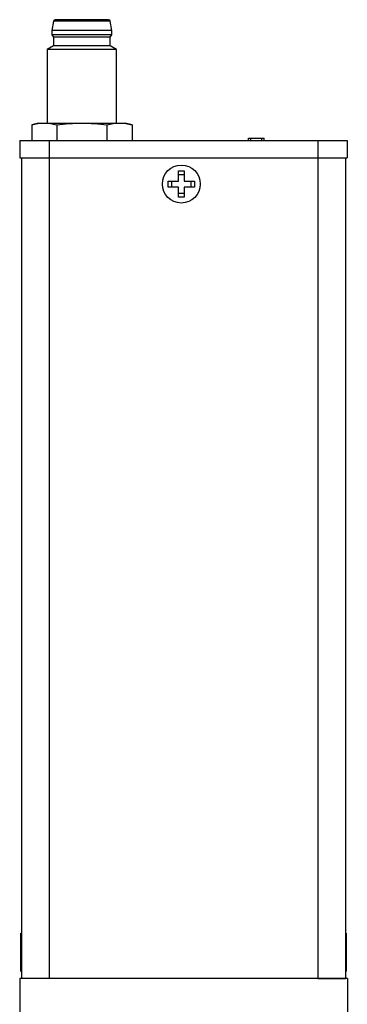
# Model space of a CAD drawing. Header units: inches. Extents: x 6 to 28.4, y 4.1 to 18.3.
# Tile 2 of 13: x 6 to 7.5, y 9.9 to 14.4. Entities that reach past the tile are written whole.
import ezdxf

# ---------------------------------------------------------------- set-up
doc = ezdxf.new("R2010")
doc.units = ezdxf.units.IN
doc.header["$MEASUREMENT"] = 0

msp = doc.modelspace()

# ---------------------------------------------------------------- linework, layer by layer
at = {"color": 7, "linetype": 'Continuous', "lineweight": 25}
for p, q in [((6.1911, 14.3688), (6.184, 14.3266)), ((6.3198, 14.3688), (6.1911, 14.3688)), ((6.4408, 14.3758), (6.3198, 14.3758)), ((6.4486, 14.3688), (6.3198, 14.3688)), ((6.4557, 14.3266), (6.4486, 14.3688)), ((6.184, 14.3266), (6.184, 14.3069)), ((6.3198, 14.3266), (6.184, 14.3266)), ((6.4557, 14.3266), (6.3198, 14.3266)), ((6.4557, 14.3069), (6.4557, 14.3266)), ((6.184, 14.3069), (6.1919, 14.2971)), ((6.3198, 14.3069), (6.184, 14.3069)), ((6.1919, 14.2971), (6.1919, 14.2577)), ((6.3198, 14.2971), (6.1919, 14.2971)), ((6.4557, 14.3069), (6.3198, 14.3069)), ((6.4478, 14.2971), (6.3198, 14.2971)), ((6.4478, 14.2971), (6.4557, 14.3069)), ((6.4478, 14.2577), (6.4478, 14.2971)), ((6.1919, 14.2577), (6.1623, 14.2407)), ((6.1623, 14.2407), (6.1623, 13.9075)), ((6.3198, 14.2407), (6.1623, 14.2407)), ((6.3198, 14.2577), (6.1919, 14.2577)), ((6.4478, 14.2577), (6.3198, 14.2577)), ((6.4773, 14.2407), (6.3198, 14.2407)), ((6.4773, 14.2407), (6.4478, 14.2577)), ((6.4773, 13.9075), (6.4773, 14.2407)), ((6.123, 13.9075), (6.0925, 13.8993)), ((6.0925, 13.8993), (6.0925, 13.8287)), ((6.123, 13.9075), (6.1493, 13.9075)), ((6.1493, 13.9075), (6.3198, 13.9075)), ((6.2062, 13.8993), (6.2062, 13.8287)), ((6.3198, 13.9075), (6.4903, 13.9075)), ((6.4335, 13.8993), (6.4335, 13.8287)), ((6.4903, 13.9075), (6.5167, 13.9075)), ((6.5471, 13.8993), (6.5167, 13.9075)), ((6.5471, 13.8993), (6.5471, 13.8287)), ((6.0383, 13.8286), (6.0383, 13.7498)), ((6.0383, 13.8286), (6.1722, 13.8286)), ((6.0925, 13.8287), (6.2062, 13.8287)), ((6.1623, 13.8287), (6.1623, 13.8286)), ((6.1722, 13.8286), (6.1722, 13.7498)), ((6.1722, 13.8286), (7.3887, 13.8286)), ((6.2062, 13.8287), (6.4335, 13.8287)), ((6.4335, 13.8287), (6.5471, 13.8287)), ((6.4773, 13.8286), (6.4773, 13.8287)), ((6.5305, 13.8287), (6.5305, 13.8286)), ((6.6043, 13.8286), (6.6043, 13.8306)), ((7.0755, 13.8286), (7.0755, 13.8388)), ((7.0755, 13.8388), (7.0855, 13.8388)), ((7.0855, 13.8388), (7.1355, 13.8388)), ((7.1355, 13.8388), (7.1455, 13.8388)), ((7.1455, 13.8286), (7.1455, 13.8388)), ((7.311, 13.8306), (7.311, 13.8286)), ((7.3848, 13.8286), (7.3848, 13.8306)), ((7.3887, 13.8286), (7.3887, 13.7498)), ((7.3887, 13.8286), (7.5226, 13.8286)), ((7.5226, 13.8286), (7.5226, 13.7498)), ((6.0383, 13.7498), (6.1722, 13.7498)), ((6.046, 13.7498), (6.046, 10.0353)), ((6.171, 13.7498), (6.171, 10.0353)), ((6.1722, 13.7498), (7.3887, 13.7498)), ((7.3887, 13.7498), (7.5226, 13.7498)), ((7.39, 13.7498), (7.39, 10.0353)), ((7.515, 13.7498), (7.515, 10.0353)), ((6.7571, 13.6917), (6.7841, 13.6917)), ((6.7571, 13.6452), (6.7571, 13.6917)), ((6.7841, 13.6917), (6.7841, 13.6452)), ((6.7106, 13.6452), (6.7571, 13.6452)), ((6.7106, 13.6182), (6.7106, 13.6452)), ((6.728, 13.6182), (6.728, 13.6452)), ((6.7571, 13.6743), (6.7841, 13.6743)), ((6.7841, 13.6452), (6.8306, 13.6452)), ((6.8132, 13.6452), (6.8132, 13.6182)), ((6.8306, 13.6452), (6.8306, 13.6182)), ((6.7571, 13.6182), (6.7106, 13.6182)), ((6.7571, 13.5717), (6.7571, 13.6182)), ((6.8306, 13.6182), (6.7841, 13.6182)), ((6.7841, 13.6182), (6.7841, 13.5717)), ((6.7841, 13.5891), (6.7571, 13.5891)), ((6.7841, 13.5717), (6.7571, 13.5717)), ((6.046, 10.2359), (6.042, 10.2393)), ((6.042, 10.2393), (6.042, 10.0673)), ((7.519, 10.2393), (7.515, 10.2359)), ((7.519, 10.0673), (7.519, 10.2393)), ((7.523, 10.0352), (6.038, 10.0352)), ((6.038, 10.0352), (6.038, 8.5502)), ((6.042, 10.0673), (6.046, 10.0707)), ((6.171, 10.0353), (6.046, 10.0353)), ((6.131, 10.0353), (6.131, 10.0352)), ((7.39, 10.0353), (6.171, 10.0353)), ((6.2899, 10.0352), (6.2899, 10.0353)), ((7.281, 10.0353), (7.281, 10.0352)), ((7.39, 10.0353), (7.515, 10.0353)), ((7.4399, 10.0352), (7.4399, 10.0353)), ((7.515, 10.0707), (7.519, 10.0673)), ((7.523, 10.0352), (7.523, 8.5502))]:
    msp.add_line(p, q, dxfattribs=at)
at = {"color": 1, "linetype": 'Continuous', "lineweight": 25}
for p, q in [((7.0855, 13.8286), (7.0855, 13.8388)), ((7.1355, 13.8286), (7.1355, 13.8388))]:
    msp.add_line(p, q, dxfattribs=at)
at = {"color": 7, "linetype": 'Continuous', "lineweight": 25}
msp.add_circle((6.7706, 13.6317), 0.086, dxfattribs=at)
for centre, start, end in [((6.1989, 14.368), 90, 173.4802), ((6.4408, 14.368), 6.5198, 90)]:
    msp.add_arc(centre, 0.00787, start, end, dxfattribs=at)
for points in [[(6.3198, 14.3758), (6.2531, 14.3758), (6.1989, 14.3758), (6.1989, 14.3758)], [(6.0925, 13.8993), (6.1114, 13.9044), (6.1303, 13.9075), (6.1493, 13.9075)], [(6.1493, 13.9075), (6.1684, 13.9075), (6.1873, 13.9044), (6.2062, 13.8993)], [(6.2062, 13.8993), (6.2439, 13.9044), (6.2817, 13.9075), (6.3198, 13.9075)], [(6.3198, 13.9075), (6.3579, 13.9075), (6.3958, 13.9044), (6.4335, 13.8993)], [(6.4335, 13.8993), (6.4523, 13.9044), (6.4713, 13.9075), (6.4903, 13.9075)], [(6.4903, 13.9075), (6.5093, 13.9075), (6.5283, 13.9044), (6.5471, 13.8993)]]:
    msp.add_open_spline(points, degree=3, dxfattribs=at)

doc.saveas('drawing.dxf')
